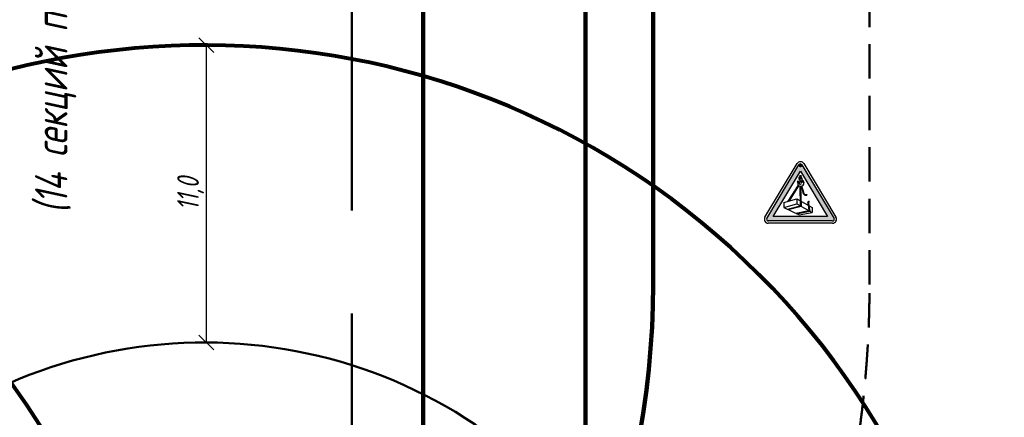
# Model space of a CAD drawing. Header units: millimetres. Extents: x 2204655785 to 2205143108, y 485765510 to 486291538.
# Tile 139 of 156: x 2205051343 to 2205087739, y 486199118 to 486213828. Entities that reach past the tile are written whole.
import ezdxf
from ezdxf.enums import TextEntityAlignment as Align
from ezdxf.lldxf.tags import DXFTag

# ---------------------------------------------------------------- set-up
doc = ezdxf.new("R2010")
doc.units = ezdxf.units.MM
doc.linetypes.add('DASHEDX2', pattern=[38.1, 25.4, -12.7])
doc.linetypes.add('НЕВИДИМАЯX2', pattern=[19.05, 12.7, -6.35])
for name, color, linetype in [('ППР_Автокран СКАТ-40', 7, 'Continuous'), ('ППР_Автокран_Опасная зона', 1, 'Continuous'), ('ППР_Автокран_Стрела', 7, 'Continuous'), ('ППР_Дороги рабочие', 30, 'Continuous'), ('ППР_Опасная зона от крана', 1, 'Continuous'), ('ППР_Разрез', 5, 'Continuous'), ('ППР_Стрела', 7, 'Continuous')]:
    doc.layers.add(name, color=color, linetype=linetype)
doc.styles.add('Без высоты', font='GOST_Common Italic.ttf', dxfattribs={"width": 0.8})
doc.styles.add('ППРк_М1-1', font='GOST_Common Italic.ttf', dxfattribs={"height": 800})
doc.styles.add('ППРк_М1-1кран', font='GOST_Common Italic.ttf', dxfattribs={"width": 0.8, "height": 600})
tags = doc.linetypes.add('опасная зона_Кран', pattern='A,30,-8,4,-8,30,-8,4,-8,30,-8,4,[230,Bbox.shx,S=2.5,R=0,X=0,Y=-10],-6', length=148).pattern_tags.tags
tags[24] = DXFTag(74, 5)
doc.dimstyles.new('Без высоты текста', dxfattribs={"dimtxt": 800, "dimasz": 550, "dimexe": 1.5, "dimexo": 0.675, "dimgap": 100, "dimtad": 1, "dimdec": 1, "dimlfac": 0.001, "dimzin": 1, "dimtxsty": 'Без высоты', "dimblk": 'OBLIQUE', "dimcen": 250, "dimclrd": 256, "dimclre": 256, "dimclrt": 256, "dimadec": 0, "dimazin": 0, "dimtfac": 1, "dimtdec": 1, "dimtmove": 0, "dimatfit": 3, "dimfxl": 1, "dimtfill": 1, "dimfrac": 2, "dimarcsym": 0})

# ---------------------------------------------------------------- blocks, each defined once
blk = doc.blocks.new('*U397')
at = {"layer": 'ППР_Опасная зона от крана', "linetype": 'опасная зона_Кран', "lineweight": 80, "ltscale": 100}
blk.add_arc((135, 0), 50270, 90, 270, dxfattribs=at)
at = {"layer": 'ППР_Стрела', "linetype": 'Continuous', "lineweight": 100}
blk.add_line((135, -30700), (23215, -30700), dxfattribs=at)
at = {"layer": 'ППР_Стрела', "linetype": 'НЕВИДИМАЯX2', "lineweight": 50, "ltscale": 100}
blk.add_line((135, -38700), (23215, -38700), dxfattribs=at)
blk.add_arc((135, 0), 38700, 90, 270, dxfattribs=at)
at = {"layer": 'ППР_Стрела', "linetype": 'Continuous', "lineweight": 100}
blk.add_arc((135, 0), 30700, 90, 270, dxfattribs=at)
at = {"style": 'ППРк_М1-1', "width": 0.8}
for tag, p, height, flags in [('ОПАСНАЯ_ЗОНА', (25480.86, 21929.55), 800, 1), ('ОТЛЕТ_ГРУЗА', (25413.72, 20678.22), 800, 1), ('Кол-во_элементов', (2695.66, -1978.25), 1200, 8)]:
    blk.add_attdef(tag, p, '', height=height, dxfattribs=dict(at, flags=flags))
at = {"style": 'ППРк_М1-1', "width": 0.8, "flags": 8}
blk.add_attdef('МАРКА_КРАНА', text='', height=1200, dxfattribs=at).set_placement((8837.5, 818.17), align=Align.CENTER)
blk.add_attdef('ВЫСОТА', text='', height=1200, dxfattribs=at).set_placement((9134.89, -8454.02), align=Align.MIDDLE_CENTER)
at = {"layer": 'Defpoints', "style": 'ППРк_М1-1', "width": 0.8, "flags": 1}
for tag, p in [('МАКСИМАЛЬНАЯ_ДЛИНА_ГРУЗА', (25470.43, 19233.22)), ('ШИРИНА_ГРУЗА', (25397.01, 17803.51))]:
    blk.add_attdef(tag, p, '', height=800, dxfattribs=at)
at = {"layer": 'ППР_Разрез', "style": 'ППРк_М1-1кран', "width": 0.8, "flags": 8}
for tag, p in [('РАЗРЕЗ2', (-1027.85, 55181.17)), ('РАЗРЕЗ', (-1731.87, -54129.29))]:
    blk.add_attdef(tag, p, '', height=800, dxfattribs=at)
at = {"layer": 'ППР_Стрела', "style": 'ППРк_М1-1кран', "width": 0.8, "flags": 8}
for tag, p in [('ГАБАРИТ_СТРЕЛЫ', (-25019.84, 21408.72)), ('ВЫСОТА_КРЮКА_ГОРИЗ', (-19652.89, 21607.87)), ('ВЫСОТА_КРЮКА_НАКЛ', (-20393.31, 20761.66)), ('ВЫЛЕТ', (-16616.63, 14016.8))]:
    blk.add_attdef(tag, p, '', height=800, rotation=317, dxfattribs=at)
blk = doc.blocks.new('*U420')
at = {"layer": 'ППР_Опасная зона от крана', "linetype": 'опасная зона_Кран', "lineweight": 80, "ltscale": 100}
blk.add_arc((135, 0), 50270, 90, 270, dxfattribs=at)
at = {"style": 'ППРк_М1-1', "width": 0.8}
for tag, p, height, flags in [('ОПАСНАЯ_ЗОНА', (25480.86, 21929.55), 800, 1), ('ОТЛЕТ_ГРУЗА', (25413.72, 20678.22), 800, 1), ('Кол-во_элементов', (2695.66, -1978.25), 1200, 8)]:
    blk.add_attdef(tag, p, '', height=height, dxfattribs=dict(at, flags=flags))
at = {"style": 'ППРк_М1-1', "width": 0.8, "flags": 8}
blk.add_attdef('МАРКА_КРАНА', text='', height=1200, dxfattribs=at).set_placement((8837.5, 818.17), align=Align.CENTER)
blk.add_attdef('ВЫСОТА', text='', height=1200, dxfattribs=at).set_placement((9134.89, -8454.02), align=Align.MIDDLE_CENTER)
at = {"layer": 'Defpoints', "style": 'ППРк_М1-1', "width": 0.8, "flags": 1}
for tag, p in [('МАКСИМАЛЬНАЯ_ДЛИНА_ГРУЗА', (25470.43, 19233.22)), ('ШИРИНА_ГРУЗА', (25397.01, 17803.51))]:
    blk.add_attdef(tag, p, '', height=800, dxfattribs=at)
at = {"layer": 'ППР_Разрез', "style": 'ППРк_М1-1кран', "width": 0.8, "flags": 8}
for tag, p in [('РАЗРЕЗ2', (-1027.85, 55181.17)), ('РАЗРЕЗ', (-1731.87, -54129.29))]:
    blk.add_attdef(tag, p, '', height=800, dxfattribs=at)
at = {"layer": 'ППР_Стрела', "style": 'ППРк_М1-1кран', "width": 0.8, "flags": 8}
for tag, p in [('ГАБАРИТ_СТРЕЛЫ', (-25019.84, 21408.72)), ('ВЫСОТА_КРЮКА_ГОРИЗ', (-19652.89, 21607.87)), ('ВЫСОТА_КРЮКА_НАКЛ', (-20393.31, 20761.66)), ('ВЫЛЕТ', (-16616.63, 14016.8))]:
    blk.add_attdef(tag, p, '', height=800, rotation=317, dxfattribs=at)
blk = doc.blocks.new('Знак№3')
at = {"linetype": 'ByBlock', "ltscale": 5}
h = blk.add_hatch(color=7, dxfattribs=at)
h.paths.add_polyline_path([(122.344, 199.321), (121.457, 200.803, 0.564934), (121.373, 200.803, 4501.946377), (121.373, 200.803, 0.001609), (121.373, 200.803), (120.486, 199.321, 0.584238), (120.528, 199.248, -0.001163), (120.528, 199.248), (122.302, 199.248, 0.582969), (122.344, 199.321, -0.000216)])
h.paths.add_polyline_path([(122.166, 199.374), (120.664, 199.374), (121.415, 200.628)], flags=16)
blk.add_hatch(color=7).paths.add_polyline_path([(121.366, 200.778, 1), (121.464, 200.778, 1)])
at = {"linetype": 'ByBlock', "lineweight": 30, "ltscale": 5}
h = blk.add_hatch(color=7, dxfattribs=at)
edge = h.paths.add_edge_path()
edge.add_ellipse((121.419, 200.286), major_axis=(-0.0181, 0.0785), ratio=0.997821, start_angle=117.1936, end_angle=133.9632, ccw=False)
edge.add_line((121.358, 200.234), (121.08, 199.794))
edge.add_line((121.08, 199.794), (121.114, 199.803))
edge.add_line((121.114, 199.803), (121.375, 200.219))
h = blk.add_hatch(color=7, dxfattribs=at)
edge = h.paths.add_edge_path()
edge.add_line((121.407, 199.808), (121.429, 199.795))
edge.add_line((121.429, 199.795), (121.415, 200.206))
edge.add_ellipse((121.419, 200.297), major_axis=(0.0646, 0.0646), ratio=1, start_angle=216.7994, end_angle=222.5437, ccw=False)
edge.add_ellipse((121.419, 200.286), major_axis=(-0.0181, 0.0785), ratio=0.997821, start_angle=151.3765, end_angle=157.901, ccw=False)
edge.add_line((121.397, 200.209), (121.407, 199.808))
h = blk.add_hatch(color=7, dxfattribs=at)
edge = h.paths.add_edge_path()
edge.add_arc((121.564, 200.026), 0.0551, 201.3996, 226.8824)
edge.add_arc((121.555, 200.025), 0.0487, 233.4017, 261.3838)
edge.add_line((121.548, 199.977), (121.55, 199.977))
edge.add_arc((121.558, 200.025), 0.0487, 261.3838, 272.0894)
edge.add_line((121.559, 199.976), (121.591, 199.978))
edge.add_line((121.591, 199.978), (121.593, 199.963))
edge.add_line((121.593, 199.963), (121.563, 199.963))
edge.add_line((121.563, 199.963), (121.546, 199.963))
edge.add_arc((121.546, 199.973), 0.0101, 257.8564, 270, ccw=False)
edge.add_line((121.544, 199.963), (121.541, 199.964))
edge.add_arc((121.552, 200.011), 0.0487, 225.9184, 257.8564, ccw=False)
edge.add_line((121.518, 199.976), (121.506, 199.988))
edge.add_line((121.506, 199.988), (121.494, 200.007))
edge.add_line((121.494, 200.007), (121.483, 200.034))
edge.add_arc((121.527, 200.053), 0.0487, 199.5801, 203.0594, ccw=False)
edge.add_line((121.481, 200.037), (121.47, 200.068))
edge.add_arc((121.516, 200.084), 0.0487, 195.0483, 199.5801, ccw=False)
edge.add_line((121.469, 200.072), (121.433, 200.207))
edge.add_ellipse((121.419, 200.297), major_axis=(0.0646, 0.0646), ratio=1, start_angle=233.6029, end_angle=244.0849)
edge.add_ellipse((121.419, 200.297), major_axis=(0.0646, 0.0646), ratio=1, start_angle=244.0849, end_angle=323.2484)
edge.add_ellipse((121.419, 200.297), major_axis=(0.0646, 0.0646), ratio=1, start_angle=323.2484, end_angle=324.354)
edge.add_line((121.509, 200.312), (121.521, 200.303))
edge.add_line((121.521, 200.303), (121.51, 200.31))
edge.add_ellipse((121.419, 200.297), major_axis=(0.0646, 0.0646), ratio=1, start_angle=244.0849, end_angle=323.2484, ccw=False)
edge.add_line((121.449, 200.211), (121.488, 200.077))
edge.add_line((121.488, 200.077), (121.501, 200.037))
edge.add_line((121.501, 200.037), (121.513, 200.006))
h = blk.add_hatch(color=7, dxfattribs=at)
h.paths.add_polyline_path([(121.434, 199.653), (121.41, 199.666), (121.053, 199.575), (121.079, 199.562)])
h.paths.add_polyline_path([(121.429, 199.795), (121.407, 199.808), (121.41, 199.666), (121.434, 199.653)])
h = blk.add_hatch(color=7, dxfattribs=at)
h.paths.add_polyline_path([(121.671, 199.523), (121.647, 199.536), (121.284, 199.461), (121.309, 199.448)])
h.paths.add_polyline_path([(121.647, 199.536), (121.671, 199.523), (121.649, 199.671), (121.627, 199.683)])
blk.add_hatch(color=7, dxfattribs=at).paths.add_polyline_path([(121.622, 199.752, 0.156262), (121.627, 199.683), (121.649, 199.671), (121.646, 199.683, -0.156262), (121.642, 199.751), (121.653, 199.775, 0.111183), (121.655, 199.781), (121.655, 199.793), (121.635, 199.793), (121.635, 199.783, -0.12136), (121.633, 199.774)])
at = {"color": 7, "linetype": 'ByBlock', "ltscale": 5}
for p, q in [((120.434, 199.352), (121.321, 200.834)), ((120.486, 199.321), (121.373, 200.803)), ((121.457, 200.803), (122.344, 199.321)), ((121.508, 200.834), (122.396, 199.352)), ((120.664, 199.374), (121.415, 200.628)), ((121.375, 200.435), (121.375, 200.417)), ((121.403, 200.519), (121.403, 200.458)), ((121.403, 200.519), (121.403, 200.454)), ((121.415, 200.628), (122.166, 199.374)), ((121.426, 200.519), (121.426, 200.454)), ((121.451, 200.355), (121.374, 200.319)), ((121.374, 200.319), (121.449, 200.348)), ((121.375, 200.417), (121.375, 200.417)), ((121.382, 200.392), (121.437, 200.317)), ((121.449, 200.348), (121.521, 200.303)), ((121.521, 200.303), (121.452, 200.355)), ((121.454, 200.433), (121.454, 200.414)), ((120.954, 199.758), (121.314, 199.86)), ((120.954, 199.758), (120.954, 199.623)), ((120.954, 199.623), (121.314, 199.719)), ((120.954, 199.623), (121.376, 199.416)), ((121.314, 199.86), (121.314, 199.719)), ((121.314, 199.86), (121.735, 199.622)), ((121.314, 199.719), (121.735, 199.487)), ((121.735, 199.622), (121.735, 199.487)), ((122.166, 199.374), (120.664, 199.374)), ((121.376, 199.416), (121.735, 199.487)), ((122.302, 199.248), (120.528, 199.248)), ((122.302, 199.187), (120.528, 199.187))]:
    blk.add_line(p, q, dxfattribs=at)
at = {"color": 7, "linetype": 'ByBlock', "lineweight": 30, "ltscale": 5}
for p, q in [((121.08, 199.794), (121.358, 200.234)), ((121.114, 199.803), (121.375, 200.219)), ((121.397, 200.209), (121.41, 199.666)), ((121.415, 200.206), (121.434, 199.653)), ((121.433, 200.207), (121.469, 200.072)), ((121.449, 200.211), (121.488, 200.077)), ((121.47, 200.068), (121.481, 200.037)), ((121.483, 200.034), (121.494, 200.007)), ((121.488, 200.077), (121.501, 200.037)), ((121.494, 200.007), (121.506, 199.988)), ((121.501, 200.037), (121.513, 200.006)), ((121.506, 199.988), (121.518, 199.976)), ((121.541, 199.964), (121.544, 199.963)), ((121.546, 199.963), (121.563, 199.963)), ((121.548, 199.977), (121.55, 199.977)), ((121.559, 199.976), (121.591, 199.978)), ((121.563, 199.963), (121.593, 199.963)), ((121.591, 199.978), (121.593, 199.963)), ((121.053, 199.575), (121.41, 199.666)), ((121.079, 199.562), (121.434, 199.653)), ((121.622, 199.752), (121.634, 199.775)), ((121.622, 199.752), (121.634, 199.775)), ((121.627, 199.683), (121.647, 199.536)), ((121.635, 199.783), (121.635, 199.793)), ((121.635, 199.793), (121.655, 199.793)), ((121.642, 199.751), (121.653, 199.775)), ((121.646, 199.683), (121.649, 199.671)), ((121.649, 199.671), (121.671, 199.523)), ((121.655, 199.781), (121.655, 199.793)), ((121.284, 199.461), (121.647, 199.536)), ((121.309, 199.448), (121.671, 199.523))]:
    blk.add_line(p, q, dxfattribs=at)
at = {"color": 7, "linetype": 'ByBlock', "ltscale": 5}
for centre, radius, start, end in [((121.415, 200.778), 0.109, 30.9139, 149.0861), ((121.415, 200.778), 0.0487, 30.9139, 149.0861), ((120.528, 199.296), 0.109, 149.0861, 270), ((122.302, 199.296), 0.109, 270, 30.9139), ((120.528, 199.296), 0.0487, 149.0861, 270), ((122.302, 199.296), 0.0487, 270, 30.9139)]:
    blk.add_arc(centre, radius, start, end, dxfattribs=at)
at = {"color": 7, "linetype": 'ByBlock', "lineweight": 30, "ltscale": 5}
for centre, radius, start, end in [((121.516, 200.084), 0.0487, 195.0483, 199.5801), ((121.527, 200.053), 0.0487, 199.5801, 203.0594), ((121.564, 200.026), 0.0551, 201.3996, 226.8824), ((121.552, 200.011), 0.0487, 225.9184, 257.8564), ((121.555, 200.025), 0.0487, 233.4017, 261.3838), ((121.546, 199.973), 0.0101, 257.8564, 270), ((121.558, 200.025), 0.0487, 261.3838, 272.0894), ((121.731, 199.724), 0.112, 165.8316, 201.3569), ((121.617, 199.783), 0.0177, 336.1966, 0.7276), ((121.751, 199.724), 0.112, 165.8316, 201.3569), ((121.641, 199.781), 0.0134, 334.6229, 0)]:
    blk.add_arc(centre, radius, start, end, dxfattribs=at)
at = {"color": 7, "linetype": 'ByBlock', "ltscale": 5}
for centre, major_axis, ratio, start_param, end_param in [((121.415, 200.434), (-0.028, 0.028), 1, -0.487782, 0.755424), ((121.415, 200.434), (-0.0164, 0.0164), 1, -0.261799, 4.974188), ((121.415, 200.454), (0.00821, 0.00821), 1, 2.356194, 5.497787), ((121.415, 200.434), (0.028, 0.028), 1, 5.45721, 6.770967), ((121.343, 200.338), (-0.00861, 0.00861), 1, -1.301728, 1.326012), ((121.343, 200.338), (-0.00861, 0.00861), 1, 1.217135, 1.410532), ((121.343, 200.337), (-0.00861, 0.00861), 1, 1.248628, 1.374585), ((121.343, 200.338), (-0.00861, 0.00861), 1, 1.238959, 1.386845), ((121.285, 200.304), (0.0388, 0.0388), 1, 5.425525, 6.024186), ((121.419, 200.286), (-0.0181, 0.0785), 0.997821, 1.173602, 2.755892), ((121.322, 200.3), (-0.0388, 0.0388), 1, 3.894134, 4.986855), ((121.414, 200.416), (-0.028, 0.028), 1, 0.750122, 1.419335), ((121.41, 200.297), (-0.0237, 0.0237), 1, 0.750122, 4.570422), ((121.419, 200.297), (0.0646, 0.0646), 1, 3.783863, 6.520451), ((121.486, 200.403), (0.0241, 0.0241), 1, 2.254164, 3.313663), ((121.414, 200.416), (0.028, 0.028), 1, 5.256394, 5.462511)]:
    blk.add_ellipse(centre, major_axis=major_axis, ratio=ratio, start_param=start_param, end_param=end_param, dxfattribs=at)
blk = doc.blocks.new('_Oblique')
at = {"color": 0, "linetype": 'ByBlock', "lineweight": -2}
blk.add_line((-0.5, -0.5), (0.5, 0.5), dxfattribs=at)
blk = doc.blocks.new('*D776')
at = {"layer": 'Defpoints', "color": 0, "transparency": 16777216}
for p in [(103, 29004), (63, 18004), (63, 18004)]:
    blk.add_point(p, dxfattribs=at)
at = {"layer": 'ППР_Автокран_Опасная зона', "lineweight": -2, "transparency": 16777216}
for p, q in [((103, 29004), (61, 29004)), ((63, 29004), (63, 18004)), ((62, 18004), (61, 18004))]:
    blk.add_line(p, q, dxfattribs=at)
at = {"layer": 'ППР_Автокран_Опасная зона', "lineweight": -2, "transparency": 16777216, "xscale": 550, "yscale": 550, "zscale": 550}
for p, rotation in [((63, 29004), 90), ((63, 18004), 270)]:
    blk.add_blockref('_Oblique', p, dxfattribs=dict(at, rotation=rotation))
at = {"layer": 'ППР_Автокран_Опасная зона', "transparency": 16777216, "insert": (-517, 23504), "char_height": 800, "attachment_point": 5, "rotation": 90, "style": 'Без высоты', "bg_fill": 3, "box_fill_scale": 1.1, "bg_fill_color": 256, "bg_fill_true_color": 13158600, "bg_fill_transparency": 0}
blk.add_mtext('11,0', dxfattribs=at)
blk = doc.blocks.new('*U778')
at = {"layer": 'ППР_Автокран_Опасная зона', "color": 1, "linetype": 'опасная зона_Кран', "lineweight": 80, "ltscale": 100}
blk.add_arc((-3.65, 4.56), 29000, 319.788537, 219.788112, dxfattribs=at)
at = {"layer": 'ППР_Автокран_Стрела', "lineweight": 50}
blk.add_arc((-3.65, 4.56), 18000, 319.786841, 219.78643, dxfattribs=at)
at = {"layer": 'ППР_Автокран_Опасная зона', "color": 5, "xscale": 1338.282510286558, "yscale": 1338.282510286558, "zscale": 1338.282510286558}
blk.add_blockref('Знак№3', (-140462.1, -244151.02), dxfattribs=at)
at = {"layer": 'ППР_Автокран_Опасная зона'}
dim = blk.add_linear_dim(base=(62.85, 18004.44), p1=(103.49, 29004.36), p2=(62.85, 18004.44), angle=90, dimstyle='Без высоты текста', dxfattribs=at)
dim.commit()
dim.dimension.update_dxf_attribs({"geometry": '*D776', "text_midpoint": (-517.15, 23504.4)})

msp = doc.modelspace()

# ---------------------------------------------------------------- block references
ref = msp.add_blockref('*U397', (2205044056, 486203892), dxfattribs=dict(rotation=90))
ref.add_attrib('ВЫСОТА', '(14 секций по высоте)', dxfattribs={"height": 1200, "rotation": 90, "style": 'ППРк_М1-1', "width": 0.8}).set_placement((2205052510, 486213027), align=Align.MIDDLE_CENTER)

# ---------------------------------------------------------------- next in the draw order: linework, layer by layer
at = {"layer": 'ППР_Дороги рабочие', "lineweight": 100}
for p, q in [((2205072258, 486237137), (2205072258, 486106029)), ((2205066258, 486217001), (2205066258, 486194508))]:
    msp.add_line(p, q, dxfattribs=at)

# ---------------------------------------------------------------- next in the draw order: block references
at = {"rotation": 270}
msp.add_blockref('*U420', (2205009908, 486171615), dxfattribs=at)

# ---------------------------------------------------------------- next in the draw order: linework, layer by layer
at = {"color": 3, "linetype": 'DASHEDX2', "lineweight": 50, "ltscale": 300}
msp.add_lwpolyline([(2205063615, 486214394), (2205063615, 486193296), (2205107922, 486193296), (2205107922, 486251999), (2205086520, 486252003), (2205086521, 486254403), (2205075420, 486254405), (2205075418, 486238594), (2205087018, 486238594), (2205087014, 486214393), (2205063615, 486214396)], dxfattribs=at)

# ---------------------------------------------------------------- next in the draw order: block references
at = {"layer": 'ППР_Автокран СКАТ-40'}
msp.add_blockref('*U778', (2205058177, 486183882), dxfattribs=at)

# ---------------------------------------------------------------- next in the draw order: linework, layer by layer
for points in [[(2205043258, 486291527), (2205049258, 486291538), (2205049289, 486274116, 0.413702), (2205061289, 486262137), (2205072258, 486262137), (2205072258, 486106029), (2204894258, 486106029), (2204894258, 486206385), (2204918646, 486247176), (2205031315, 486247176, 0.415837), (2205043268, 486259129), (2205043258, 486291527)], [(2204928856, 486241176), (2205047258, 486241176), (2205047258, 486237137), (2205051306, 486237137), (2205051306, 486217001), (2205066258, 486217001), (2205066258, 486194508), (2205062758, 486192488), (2205062758, 486188632), (2205053758, 486188632), (2205053758, 486176632), (2205062758, 486176632), (2205062758, 486171488), (2205066258, 486169467), (2205066258, 486124029, -0.414214)]]:
    msp.add_lwpolyline(points, format="xyb")

doc.saveas('drawing.dxf')
